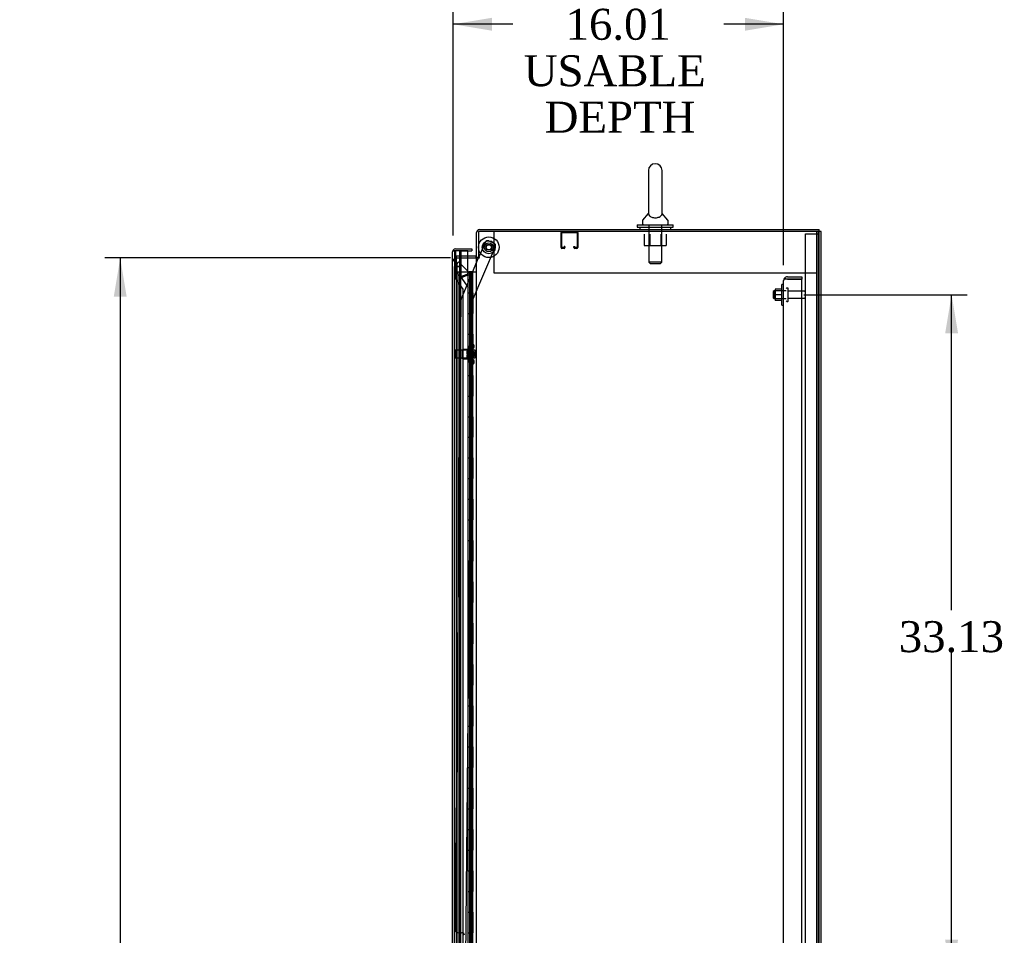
# Model space of a CAD drawing. Header units: inches. Extents: x 1 to 359, y -2 to 239.
# Tile 11 of 20: x 147 to 195, y 115 to 159. Entities that reach past the tile are written whole.
import ezdxf
from ezdxf.enums import TextEntityAlignment as Align
from ezdxf.lldxf.tags import DXFTag

# ---------------------------------------------------------------- set-up
doc = ezdxf.new("R2010")
doc.units = ezdxf.units.IN
doc.header["$MEASUREMENT"] = 0
for name, color, linetype in [('COM40566', 7, 'Continuous'), ('COM43134', 7, 'Continuous'), ('COM50799-4', 7, 'Continuous'), ('COM50800-1', 7, 'Continuous'), ('COM52265-3', 7, 'Continuous'), ('COM54578-68', 7, 'Continuous'), ('COM54837', 7, 'Continuous'), ('COM55702-64', 7, 'Continuous'), ('COM56694-4', 7, 'Continuous'), ('COM70839-4', 7, 'Continuous'), ('COM71162-9', 7, 'Continuous'), ('Default', 7, 'Continuous'), ('GSK11033', 7, 'Continuous'), ('NTS166105', 7, 'Continuous'), ('NTS166905', 7, 'Continuous'), ('NTS18147', 7, 'Continuous'), ('ROL87452', 7, 'Continuous'), ('RVT17786', 7, 'Continuous'), ('SCS00680', 7, 'Continuous'), ('STD26094', 7, 'Continuous'), ('STD26265', 7, 'Continuous'), ('WAF25059', 7, 'Continuous'), ('WAF25362', 7, 'Continuous'), ('WAF25376', 7, 'Continuous'), ('WAM254785', 7, 'Continuous'), ('WAM30038', 7, 'Continuous')]:
    doc.layers.add(name, color=color, linetype=linetype)
doc.styles.add('SEACAD_Times_New_Roman', font='times.ttf')
tags = doc.linetypes.add('HIDDEN2', pattern=[0.1875, 0.125, -0.0625]).pattern_tags.tags
tags[6:7] = [DXFTag(74, 4), DXFTag(75, 0), DXFTag(340, '0'), DXFTag(46, 0.0), DXFTag(50, 0.0), DXFTag(44, 0.0), DXFTag(45, 0.0)]
tags[4:5] = [DXFTag(74, 4), DXFTag(75, 0), DXFTag(340, '0'), DXFTag(46, 0.0), DXFTag(50, 0.0), DXFTag(44, 0.0), DXFTag(45, 0.0)]
doc.dimstyles.new('HAMMOND_(STH_-_300x200)', dxfattribs={"dimtxt": 1.5, "dimasz": 1.875, "dimexe": 0.75, "dimexo": 0.75, "dimgap": 0.375, "dimtad": 0, "dimtih": 1, "dimtoh": 1, "dimzin": 0, "dimdsep": 46, "dimtxsty": 'SEACAD_Times_New_Roman', "dimblk1": '_SE_FILLED', "dimblk2": '_SE_FILLED', "dimsah": 1, "dimcen": 0.75, "dimadec": 0, "dimazin": 0, "dimtfac": 0.8, "dimtofl": 0, "dimtmove": 0, "dimatfit": 3, "dimfxl": 1, "dimtolj": 1, "dimtzin": 0, "dimarcsym": 0})

# ---------------------------------------------------------------- blocks, each defined once
blk = doc.blocks.new('SE2')
at = {"layer": 'COM40566', "color": 7, "linetype": 'HIDDEN2'}
for p, q in [((170.342, 149.088), (170.342, 148.903)), ((170.342, 148.903), (170.342, 147.088)), ((185.967, 149.088), (185.967, 148.903)), ((185.967, 148.903), (185.967, 147.088)), ((170.342, 147.088), (185.967, 147.088))]:
    blk.add_line(p, q, dxfattribs=at)
at = {"layer": 'COM43134', "color": 7, "linetype": 'HIDDEN2'}
for p, q in [((184.56, 146.903), (185.25, 146.903)), ((185.25, 146.903), (185.25, 146.778)), ((184.375, 79.088), (184.375, 146.718)), ((184.375, 146.718), (184.375, 146.718)), ((184.375, 146.718), (184.375, 146.718)), ((184.375, 146.718), (184.375, 146.718)), ((184.478, 146.778), (184.411, 146.827)), ((184.56, 146.778), (184.411, 146.778)), ((184.56, 146.778), (184.478, 146.778)), ((184.56, 146.778), (184.56, 146.778)), ((184.56, 146.778), (185.25, 146.778)), ((185.25, 146.778), (184.56, 146.778)), ((185.25, 79.028), (185.25, 146.778))]:
    blk.add_line(p, q, dxfattribs=at)
for start, end in [(90, 143.806), (143.806, 179.8792), (179.9411, 180)]:
    blk.add_arc((184.56, 146.718), 0.185, start, end, dxfattribs=at)
blk.add_open_spline([(184.411, 146.778), (184.4, 146.768), (184.391, 146.758), (184.382, 146.743), (184.379, 146.738), (184.376, 146.728), (184.376, 146.723), (184.375, 146.718)], degree=3, knots=[0, 0, 0, 0, 0.5, 0.5, 0.75, 0.75, 1, 1, 1, 1], dxfattribs=at)
at = {"layer": 'COM50799-4', "color": 7, "linetype": 'HIDDEN2'}
for p, q in [((168.434, 147.728), (168.339, 147.728)), ((168.544, 147.543), (168.591, 147.59)), ((168.56, 147.058), (168.56, 147.478)), ((168.591, 147.59), (168.621, 147.62)), ((168.621, 147.62), (169.143, 147.098)), ((168.728, 146.891), (168.56, 147.058)), ((169.025, 147.014), (168.728, 146.891)), ((168.744, 146.85), (169.041, 146.973)), ((169.041, 147.017), (169.041, 146.997)), ((169.041, 146.997), (169.075, 146.997)), ((169.065, 147.021), (169.113, 147.068)), ((169.075, 146.997), (169.143, 146.997)), ((169.143, 147.098), (169.113, 147.068)), ((169.143, 146.997), (169.184, 146.997)), ((169.184, 146.997), (169.184, 80.215)), ((168.744, 79.391), (168.744, 146.85))]:
    blk.add_line(p, q, dxfattribs=at)
at = {"layer": 'COM50799-4', "color": 7, "linetype": 'Continuous'}
for start, end in [(160.1967, 180), (142.4964, 157.5757)]:
    blk.add_arc((168.482, 148.102), 0.143, start, end, dxfattribs=at)
at = {"layer": 'COM50799-4', "color": 7, "linetype": 'HIDDEN2'}
for centre, radius, start, end in [((168.105, 147.395), 0.463, 10.3144, 18.5806), ((167.788, 147.751), 0.819, 340.5538, 348.6959), ((169.807, 145.848), 1.404, 119.6263, 123.8656), ((169.091, 146.755), 0.267, 95.4911, 104.3924), ((168.77, 148.351), 1.404, 281.1344, 285.3737), ((168.905, 147.203), 0.267, 300.6076, 309.5089), ((169.041, 146.997), 0.048, 0, 45), ((169.041, 146.997), 0.143, 0, 45)]:
    blk.add_arc(centre, radius, start, end, dxfattribs=at)
for points, knots in [([(168.463, 147.624), (168.446, 147.632), (168.429, 147.641), (168.399, 147.658), (168.386, 147.667), (168.363, 147.685), (168.355, 147.693), (168.343, 147.711), (168.339, 147.72), (168.339, 147.728)], [0, 0, 0, 0, 0.25, 0.25, 0.5, 0.5, 0.75, 0.75, 1, 1, 1, 1]), ([(168.498, 147.588), (168.495, 147.594), (168.491, 147.6), (168.484, 147.612), (168.48, 147.618), (168.472, 147.629), (168.468, 147.635), (168.461, 147.647), (168.458, 147.653), (168.449, 147.67), (168.443, 147.682), (168.438, 147.699), (168.437, 147.705), (168.435, 147.717), (168.434, 147.722), (168.434, 147.728)], [0, 0, 0, 0, 0.125, 0.125, 0.25, 0.25, 0.375, 0.375, 0.5, 0.5, 0.75, 0.75, 0.875, 0.875, 1, 1, 1, 1])]:
    blk.add_open_spline(points, degree=3, knots=knots, dxfattribs=at)
at = {"layer": 'COM50800-1', "color": 7, "linetype": 'HIDDEN2'}
blk.add_line((186.062, 77.153), (186.062, 149.088), dxfattribs=at)
at = {"layer": 'COM50800-1', "color": 7, "linetype": 'Continuous'}
for p, q in [((186.187, 149.088), (186.092, 149.088)), ((186.187, 77.153), (186.187, 149.088))]:
    blk.add_line(p, q, dxfattribs=at)
at = {"layer": 'COM52265-3', "color": 7, "linetype": 'Continuous'}
for p, q in [((186.092, 149.088), (169.594, 149.088)), ((169.594, 149.088), (169.594, 147.838)), ((186.092, 77.153), (186.092, 149.088)), ((169.084, 147.808), (169.451, 147.808)), ((169.499, 147.808), (169.451, 147.808)), ((169.499, 147.808), (169.642, 147.808)), ((169.499, 78.433), (169.499, 147.808)), ((169.642, 147.838), (169.594, 147.838)), ((169.642, 147.808), (169.642, 147.838))]:
    blk.add_line(p, q, dxfattribs=at)
at = {"layer": 'COM52265-3', "color": 7, "linetype": 'HIDDEN2'}
for p, q in [((168.532, 147.808), (169.084, 147.808)), ((168.532, 78.433), (168.532, 147.808))]:
    blk.add_line(p, q, dxfattribs=at)
at = {"layer": 'COM54578-68', "color": 7, "linetype": 'HIDDEN2'}
for p, q in [((169.084, 147.12), (168.597, 147.12)), ((168.597, 147.12), (168.597, 79.12)), ((169.139, 147.129), (169.139, 147.155)), ((169.139, 147.155), (169.189, 147.155)), ((169.189, 147.129), (169.139, 147.129)), ((169.151, 147.129), (169.151, 147.12)), ((169.151, 147.12), (169.151, 79.12)), ((169.189, 147.155), (169.214, 147.155)), ((169.189, 147.129), (169.214, 147.129)), ((169.201, 146.12), (169.201, 147.12)), ((169.214, 147.155), (169.264, 147.155)), ((169.264, 147.129), (169.214, 147.129)), ((169.243, 146.12), (169.243, 147.12)), ((169.251, 147.12), (169.251, 147.129)), ((169.251, 79.12), (169.251, 147.12)), ((169.264, 147.155), (169.264, 147.129)), ((169.318, 146.12), (169.318, 147.12)), ((169.191, 145.12), (169.191, 146.12)), ((169.288, 146.12), (169.318, 146.12)), ((169.313, 146.12), (169.313, 145.12)), ((169.318, 145.12), (169.318, 146.12)), ((169.201, 144.12), (169.201, 145.12)), ((169.243, 144.12), (169.243, 145.12)), ((169.288, 145.12), (169.318, 145.12)), ((169.318, 144.12), (169.318, 145.12)), ((169.191, 143.12), (169.191, 144.12)), ((169.288, 144.12), (169.318, 144.12)), ((169.313, 144.12), (169.313, 143.12)), ((169.318, 143.12), (169.318, 144.12)), ((169.201, 142.12), (169.201, 143.12)), ((169.243, 142.12), (169.243, 143.12)), ((169.288, 143.12), (169.318, 143.12)), ((169.318, 142.12), (169.318, 143.12)), ((169.191, 141.12), (169.191, 142.12)), ((169.288, 142.12), (169.318, 142.12)), ((169.313, 142.12), (169.313, 141.12)), ((169.318, 141.12), (169.318, 142.12)), ((169.201, 140.12), (169.201, 141.12)), ((169.243, 140.12), (169.243, 141.12)), ((169.288, 141.12), (169.318, 141.12)), ((169.318, 140.12), (169.318, 141.12)), ((169.191, 139.12), (169.191, 140.12)), ((169.288, 140.12), (169.318, 140.12)), ((169.313, 140.12), (169.313, 139.12)), ((169.318, 139.12), (169.318, 140.12)), ((169.201, 138.12), (169.201, 139.12)), ((169.243, 138.12), (169.243, 139.12)), ((169.288, 139.12), (169.318, 139.12)), ((169.318, 138.12), (169.318, 139.12)), ((169.191, 137.12), (169.191, 138.12)), ((169.288, 138.12), (169.318, 138.12)), ((169.313, 138.12), (169.313, 137.12)), ((169.318, 137.12), (169.318, 138.12)), ((169.201, 136.12), (169.201, 137.12)), ((169.243, 136.12), (169.243, 137.12)), ((169.288, 137.12), (169.318, 137.12)), ((169.318, 136.12), (169.318, 137.12)), ((169.191, 135.12), (169.191, 136.12)), ((169.288, 136.12), (169.318, 136.12)), ((169.313, 136.12), (169.313, 135.12)), ((169.318, 135.12), (169.318, 136.12)), ((169.201, 134.12), (169.201, 135.12)), ((169.243, 134.12), (169.243, 135.12)), ((169.288, 135.12), (169.318, 135.12)), ((169.318, 134.12), (169.318, 135.12)), ((169.191, 133.12), (169.191, 134.12)), ((169.288, 134.12), (169.318, 134.12)), ((169.313, 134.12), (169.313, 133.12)), ((169.318, 133.12), (169.318, 134.12)), ((169.201, 132.12), (169.201, 133.12)), ((169.243, 132.12), (169.243, 133.12)), ((169.288, 133.12), (169.318, 133.12)), ((169.318, 132.12), (169.318, 133.12)), ((169.191, 131.12), (169.191, 132.12)), ((169.288, 132.12), (169.318, 132.12)), ((169.313, 132.12), (169.313, 131.12)), ((169.318, 131.12), (169.318, 132.12)), ((169.201, 130.12), (169.201, 131.12)), ((169.243, 130.12), (169.243, 131.12)), ((169.288, 131.12), (169.318, 131.12)), ((169.318, 130.12), (169.318, 131.12)), ((169.191, 129.12), (169.191, 130.12)), ((169.288, 130.12), (169.318, 130.12)), ((169.313, 130.12), (169.313, 129.12)), ((169.318, 129.12), (169.318, 130.12)), ((169.201, 128.12), (169.201, 129.12)), ((169.243, 128.12), (169.243, 129.12)), ((169.288, 129.12), (169.318, 129.12)), ((169.318, 128.12), (169.318, 129.12)), ((169.191, 127.12), (169.191, 128.12)), ((169.288, 128.12), (169.318, 128.12)), ((169.313, 128.12), (169.313, 127.12)), ((169.318, 127.12), (169.318, 128.12)), ((169.201, 126.12), (169.201, 127.12)), ((169.243, 126.12), (169.243, 127.12)), ((169.288, 127.12), (169.318, 127.12)), ((169.318, 126.12), (169.318, 127.12)), ((169.191, 125.12), (169.191, 126.12)), ((169.288, 126.12), (169.318, 126.12)), ((169.313, 126.12), (169.313, 125.12)), ((169.318, 125.12), (169.318, 126.12)), ((169.201, 124.12), (169.201, 125.12)), ((169.243, 124.12), (169.243, 125.12)), ((169.288, 125.12), (169.318, 125.12)), ((169.318, 124.12), (169.318, 125.12)), ((169.191, 123.12), (169.191, 124.12)), ((169.288, 124.12), (169.318, 124.12)), ((169.313, 124.12), (169.313, 123.12)), ((169.318, 123.12), (169.318, 124.12)), ((169.201, 122.12), (169.201, 123.12)), ((169.243, 122.12), (169.243, 123.12)), ((169.288, 123.12), (169.318, 123.12)), ((169.318, 122.12), (169.318, 123.12)), ((169.191, 121.12), (169.191, 122.12)), ((169.288, 122.12), (169.318, 122.12)), ((169.313, 122.12), (169.313, 121.12)), ((169.318, 121.12), (169.318, 122.12)), ((169.201, 120.12), (169.201, 121.12)), ((169.243, 120.12), (169.243, 121.12)), ((169.288, 121.12), (169.318, 121.12)), ((169.318, 120.12), (169.318, 121.12)), ((169.191, 119.12), (169.191, 120.12)), ((169.288, 120.12), (169.318, 120.12)), ((169.313, 120.12), (169.313, 119.12)), ((169.318, 119.12), (169.318, 120.12)), ((169.201, 118.12), (169.201, 119.12)), ((169.243, 118.12), (169.243, 119.12)), ((169.288, 119.12), (169.318, 119.12)), ((169.318, 118.12), (169.318, 119.12)), ((169.191, 117.12), (169.191, 118.12)), ((169.288, 118.12), (169.318, 118.12)), ((169.313, 118.12), (169.313, 117.12)), ((169.318, 117.12), (169.318, 118.12)), ((169.201, 116.12), (169.201, 117.12)), ((169.243, 116.12), (169.243, 117.12)), ((169.288, 117.12), (169.318, 117.12)), ((169.318, 116.12), (169.318, 117.12)), ((169.191, 115.12), (169.191, 116.12)), ((169.288, 116.12), (169.318, 116.12)), ((169.313, 116.12), (169.313, 115.12)), ((169.318, 115.12), (169.318, 116.12)), ((169.201, 114.12), (169.201, 115.12)), ((169.243, 114.12), (169.243, 115.12)), ((169.288, 115.12), (169.318, 115.12)), ((169.318, 114.12), (169.318, 115.12))]:
    blk.add_line(p, q, dxfattribs=at)
at = {"layer": 'COM54578-68', "color": 7, "linetype": 'Continuous'}
for p, q in [((169.288, 147.12), (169.084, 147.12)), ((169.084, 147.12), (169.084, 146.12)), ((169.499, 147.12), (169.288, 147.12)), ((169.288, 147.12), (169.288, 146.12)), ((169.084, 146.12), (169.288, 146.12)), ((169.084, 146.12), (169.288, 146.12)), ((169.084, 146.12), (169.084, 145.12)), ((169.288, 146.12), (169.288, 145.12)), ((169.084, 145.12), (169.084, 144.12)), ((169.084, 145.12), (169.288, 145.12)), ((169.084, 145.12), (169.288, 145.12)), ((169.288, 145.12), (169.288, 144.12)), ((169.084, 144.12), (169.288, 144.12)), ((169.084, 144.12), (169.288, 144.12)), ((169.084, 144.12), (169.084, 143.12)), ((169.288, 144.12), (169.288, 143.12)), ((169.084, 143.12), (169.084, 142.12)), ((169.084, 143.12), (169.288, 143.12)), ((169.084, 143.12), (169.288, 143.12)), ((169.288, 143.12), (169.288, 142.12)), ((169.084, 142.12), (169.288, 142.12)), ((169.084, 142.12), (169.288, 142.12)), ((169.084, 142.12), (169.084, 141.12)), ((169.288, 142.12), (169.288, 141.12)), ((169.084, 141.12), (169.084, 140.12)), ((169.084, 141.12), (169.288, 141.12)), ((169.084, 141.12), (169.288, 141.12)), ((169.288, 141.12), (169.288, 140.12)), ((169.084, 140.12), (169.288, 140.12)), ((169.084, 140.12), (169.288, 140.12)), ((169.084, 140.12), (169.084, 139.12)), ((169.288, 140.12), (169.288, 139.12)), ((169.084, 139.12), (169.084, 138.12)), ((169.084, 139.12), (169.288, 139.12)), ((169.084, 139.12), (169.288, 139.12)), ((169.288, 139.12), (169.288, 138.12)), ((169.084, 138.12), (169.288, 138.12)), ((169.084, 138.12), (169.288, 138.12)), ((169.084, 138.12), (169.084, 137.12)), ((169.288, 138.12), (169.288, 137.12)), ((169.084, 137.12), (169.084, 136.12)), ((169.084, 137.12), (169.288, 137.12)), ((169.084, 137.12), (169.288, 137.12)), ((169.288, 137.12), (169.288, 136.12)), ((169.084, 136.12), (169.288, 136.12)), ((169.084, 136.12), (169.288, 136.12)), ((169.084, 136.12), (169.084, 135.12)), ((169.288, 136.12), (169.288, 135.12)), ((169.084, 135.12), (169.084, 134.12)), ((169.084, 135.12), (169.288, 135.12)), ((169.084, 135.12), (169.288, 135.12)), ((169.288, 135.12), (169.288, 134.12)), ((169.084, 134.12), (169.288, 134.12)), ((169.084, 134.12), (169.288, 134.12)), ((169.084, 134.12), (169.084, 133.12)), ((169.288, 134.12), (169.288, 133.12)), ((169.084, 133.12), (169.084, 132.12)), ((169.084, 133.12), (169.288, 133.12)), ((169.084, 133.12), (169.288, 133.12)), ((169.288, 133.12), (169.288, 132.12)), ((169.084, 132.12), (169.288, 132.12)), ((169.084, 132.12), (169.288, 132.12)), ((169.084, 132.12), (169.084, 131.12)), ((169.288, 132.12), (169.288, 131.12)), ((169.084, 131.12), (169.084, 130.12)), ((169.084, 131.12), (169.288, 131.12)), ((169.084, 131.12), (169.288, 131.12)), ((169.288, 131.12), (169.288, 130.12)), ((169.084, 130.12), (169.288, 130.12)), ((169.084, 130.12), (169.288, 130.12)), ((169.084, 130.12), (169.084, 129.12)), ((169.288, 130.12), (169.288, 129.12)), ((169.084, 129.12), (169.084, 128.12)), ((169.084, 129.12), (169.288, 129.12)), ((169.084, 129.12), (169.288, 129.12)), ((169.288, 129.12), (169.288, 128.12)), ((169.084, 128.12), (169.288, 128.12)), ((169.084, 128.12), (169.288, 128.12)), ((169.084, 128.12), (169.084, 127.12)), ((169.288, 128.12), (169.288, 127.12)), ((169.084, 127.12), (169.084, 126.12)), ((169.084, 127.12), (169.288, 127.12)), ((169.084, 127.12), (169.288, 127.12)), ((169.288, 127.12), (169.288, 126.12)), ((169.084, 126.12), (169.288, 126.12)), ((169.084, 126.12), (169.288, 126.12)), ((169.084, 126.12), (169.084, 125.12)), ((169.288, 126.12), (169.288, 125.12)), ((169.084, 125.12), (169.084, 124.12)), ((169.084, 125.12), (169.288, 125.12)), ((169.084, 125.12), (169.288, 125.12)), ((169.288, 125.12), (169.288, 124.12)), ((169.084, 124.12), (169.288, 124.12)), ((169.084, 124.12), (169.288, 124.12)), ((169.084, 124.12), (169.084, 123.12)), ((169.288, 124.12), (169.288, 123.12)), ((169.084, 123.12), (169.084, 122.12)), ((169.084, 123.12), (169.288, 123.12)), ((169.084, 123.12), (169.288, 123.12)), ((169.288, 123.12), (169.288, 122.12)), ((169.084, 122.12), (169.288, 122.12)), ((169.084, 122.12), (169.288, 122.12)), ((169.084, 122.12), (169.084, 121.12)), ((169.288, 122.12), (169.288, 121.12)), ((169.084, 121.12), (169.084, 120.12)), ((169.084, 121.12), (169.288, 121.12)), ((169.084, 121.12), (169.288, 121.12)), ((169.288, 121.12), (169.288, 120.12)), ((169.084, 120.12), (169.288, 120.12)), ((169.084, 120.12), (169.288, 120.12)), ((169.084, 120.12), (169.084, 119.12)), ((169.288, 120.12), (169.288, 119.12)), ((169.084, 119.12), (169.084, 118.12)), ((169.084, 119.12), (169.288, 119.12)), ((169.084, 119.12), (169.288, 119.12)), ((169.288, 119.12), (169.288, 118.12)), ((169.084, 118.12), (169.288, 118.12)), ((169.084, 118.12), (169.288, 118.12)), ((169.084, 118.12), (169.084, 117.12)), ((169.288, 118.12), (169.288, 117.12)), ((169.084, 117.12), (169.084, 116.12)), ((169.084, 117.12), (169.288, 117.12)), ((169.084, 117.12), (169.288, 117.12)), ((169.288, 117.12), (169.288, 116.12)), ((169.084, 116.12), (169.288, 116.12)), ((169.084, 116.12), (169.288, 116.12)), ((169.084, 116.12), (169.084, 115.12)), ((169.288, 116.12), (169.288, 115.12)), ((169.084, 115.12), (169.084, 114.12)), ((169.084, 115.12), (169.288, 115.12)), ((169.084, 115.12), (169.288, 115.12)), ((169.288, 115.12), (169.288, 114.12))]:
    blk.add_line(p, q, dxfattribs=at)
at = {"layer": 'COM54837', "color": 7, "linetype": 'HIDDEN2'}
for p, q in [((173.594, 148.318), (173.594, 149.045)), ((173.634, 148.318), (173.634, 149.045)), ((173.637, 149.048), (174.364, 149.048)), ((174.367, 149.045), (174.367, 148.318)), ((174.407, 149.045), (174.407, 148.318)), ((173.742, 148.369), (173.742, 148.318)), ((173.782, 148.369), (173.742, 148.369)), ((173.782, 148.369), (173.782, 148.318)), ((174.219, 148.318), (174.219, 148.369)), ((174.219, 148.369), (174.259, 148.369)), ((174.259, 148.318), (174.259, 148.369)), ((173.739, 148.315), (173.637, 148.315)), ((173.739, 148.275), (173.637, 148.275)), ((174.364, 148.315), (174.262, 148.315)), ((174.364, 148.275), (174.262, 148.275))]:
    blk.add_line(p, q, dxfattribs=at)
for centre, radius, start, end in [((173.637, 149.045), 0.043, 90, 180), ((173.637, 149.045), 0.003, 90, 180), ((174.364, 149.045), 0.043, 0, 90), ((174.364, 149.045), 0.003, 0, 90), ((173.637, 148.318), 0.043, 180, 270), ((173.637, 148.318), 0.003, 180, 270), ((173.739, 148.318), 0.003, 270, 0), ((173.739, 148.318), 0.043, 270, 0), ((174.262, 148.318), 0.043, 180, 270), ((174.262, 148.318), 0.003, 180, 270), ((174.364, 148.318), 0.003, 270, 0), ((174.364, 148.318), 0.043, 270, 0)]:
    blk.add_arc(centre, radius, start, end, dxfattribs=at)
at = {"layer": 'COM55702-64', "color": 7, "linetype": 'HIDDEN2'}
for p, q in [((185.437, 77.235), (185.437, 148.985)), ((185.437, 148.985), (185.625, 148.985)), ((185.625, 148.985), (185.875, 148.985)), ((185.875, 148.985), (185.99, 148.985)), ((185.99, 77.235), (185.99, 148.985)), ((185.99, 148.985), (186.062, 148.985))]:
    blk.add_line(p, q, dxfattribs=at)
at = {"layer": 'COM56694-4', "color": 7, "linetype": 'Continuous'}
for p, q in [((168.339, 148.102), (168.339, 148.103)), ((168.339, 148.103), (168.339, 148.103)), ((168.339, 148.103), (168.339, 148.103)), ((168.339, 78.138), (168.339, 148.102)), ((168.42, 148.15), (168.369, 148.189)), ((168.482, 148.15), (168.369, 148.15)), ((168.482, 148.15), (168.42, 148.15)), ((168.482, 148.245), (169.277, 148.245)), ((169.084, 148.15), (168.482, 148.15)), ((168.482, 148.15), (168.482, 148.15)), ((168.684, 148.15), (169.277, 148.15)), ((169.084, 147.12), (169.084, 148.15)), ((169.277, 148.245), (169.277, 148.15))]:
    blk.add_line(p, q, dxfattribs=at)
for start, end in [(142.4964, 179.8439), (179.9238, 180), (90, 142.4964)]:
    blk.add_arc((168.482, 148.102), 0.143, start, end, dxfattribs=at)
blk.add_open_spline([(168.369, 148.15), (168.36, 148.142), (168.352, 148.134), (168.345, 148.122), (168.343, 148.118), (168.34, 148.111), (168.34, 148.107), (168.339, 148.103)], degree=3, knots=[0, 0, 0, 0, 0.5, 0.5, 0.75, 0.75, 1, 1, 1, 1], dxfattribs=at)
at = {"layer": 'COM70839-4', "color": 7, "linetype": 'HIDDEN2'}
for p, q in [((169.287, 145.714), (170.414, 148.359)), ((169.615, 147.838), (169.926, 148.567)), ((170.09, 148.633), (170.348, 148.523)), ((168.767, 145.848), (169.602, 147.808)), ((168.458, 115.25), (168.757, 145.8)), ((168.976, 113.87), (169.287, 145.714)), ((168.582, 115.124), (168.793, 115.122))]:
    blk.add_line(p, q, dxfattribs=at)
at = {"layer": 'COM70839-4', "color": 7, "linetype": 'Continuous'}
blk.add_line((169.602, 147.808), (169.615, 147.838), dxfattribs=at)
at = {"layer": 'COM70839-4', "color": 7, "linetype": 'HIDDEN2'}
blk.add_circle((170.094, 148.326), 0.129, dxfattribs=at)
for centre, start, end in [((170.041, 148.518), 66.9273, 156.9273), ((170.299, 148.408), 336.9273, 66.9273), ((168.882, 145.799), 156.9273, 179.4393), ((168.583, 115.249), 179.4393, 269.4393), ((168.792, 114.997), 359.4393, 89.4393)]:
    blk.add_arc(centre, 0.125, start, end, dxfattribs=at)
at = {"layer": 'COM71162-9', "color": 7, "linetype": 'Continuous'}
for p, q in [((169.499, 147.838), (169.499, 149.04)), ((169.642, 149.183), (186.092, 149.183)), ((186.092, 149.088), (186.092, 149.183)), ((169.451, 147.903), (169.084, 147.903)), ((169.594, 147.838), (169.499, 147.838))]:
    blk.add_line(p, q, dxfattribs=at)
at = {"layer": 'COM71162-9', "color": 7, "linetype": 'HIDDEN2'}
for p in [(169.084, 147.903), (168.532, 147.808)]:
    blk.add_line(p, (168.532, 147.903), dxfattribs=at)
at = {"layer": 'COM71162-9', "color": 7, "linetype": 'Continuous'}
for centre, radius, start, end in [((169.642, 149.04), 0.143, 90, 180), ((169.451, 147.951), 0.048, 270, 0), ((169.451, 147.951), 0.143, 270, 307.7949)]:
    blk.add_arc(centre, radius, start, end, dxfattribs=at)
at = {"layer": 'COM71162-9', "color": 7, "linetype": 'HIDDEN2'}
blk.add_arc((169.642, 149.04), 0.048, 90, 180, dxfattribs=at)
at = {"layer": 'GSK11033', "color": 7, "linetype": 'Continuous'}
for p, q in [((168.684, 148.15), (168.434, 148.15)), ((168.434, 148.15), (168.434, 148.15)), ((168.684, 148.15), (168.684, 148.15)), ((168.734, 148.15), (168.734, 148.15))]:
    blk.add_line(p, q, dxfattribs=at)
at = {"layer": 'GSK11033', "color": 7, "linetype": 'HIDDEN2'}
for p, q in [((168.434, 148.15), (168.434, 147.4)), ((168.484, 148.15), (168.484, 146.804)), ((168.684, 147.4), (168.684, 148.15)), ((168.734, 148.15), (168.734, 146.883)), ((168.434, 147.4), (168.684, 147.4)), ((168.434, 78.84), (168.434, 147.4)), ((168.684, 147.4), (168.434, 147.4)), ((168.684, 78.84), (168.684, 147.4)), ((168.484, 146.804), (168.839, 146.296)), ((168.734, 146.883), (169.089, 146.375)), ((168.839, 146.296), (168.839, 79.954))]:
    blk.add_line(p, q, dxfattribs=at)
at = {"layer": 'NTS166105', "color": 7, "linetype": 'HIDDEN2'}
for p, q in [((183.959, 146.304), (183.959, 146.026)), ((184.279, 146.304), (183.959, 146.304)), ((183.959, 146.026), (183.959, 145.754)), ((184.279, 146.026), (183.959, 146.026)), ((184.279, 145.754), (183.959, 145.754))]:
    blk.add_line(p, q, dxfattribs=at)
at = {"layer": 'NTS166905', "color": 7, "linetype": 'HIDDEN2'}
for p, q in [((177.617, 148.963), (177.617, 148.418)), ((177.892, 148.963), (177.892, 148.418)), ((178.418, 148.963), (178.418, 148.418)), ((178.69, 148.963), (178.69, 148.418)), ((177.617, 148.418), (177.892, 148.418)), ((177.892, 148.418), (178.418, 148.418)), ((178.418, 148.418), (178.69, 148.418))]:
    blk.add_line(p, q, dxfattribs=at)
at = {"layer": 'NTS18147', "color": 7, "linetype": 'HIDDEN2'}
for p, q in [((169.262, 143.646), (169.262, 143.65)), ((169.325, 143.65), (169.262, 143.65)), ((169.262, 143.646), (169.262, 143.457)), ((169.262, 143.646), (169.325, 143.646)), ((169.325, 143.646), (169.325, 143.65)), ((169.387, 143.497), (169.387, 143.551)), ((168.825, 142.93), (168.825, 143.37)), ((169.262, 143.37), (168.825, 143.37)), ((169.262, 143.457), (169.262, 143.339)), ((169.325, 143.457), (169.262, 143.457)), ((169.262, 143.339), (169.262, 142.962)), ((169.262, 143.339), (169.325, 143.339)), ((169.325, 143.339), (169.325, 143.457)), ((168.825, 142.93), (169.262, 142.93)), ((169.262, 142.962), (169.262, 142.844)), ((169.325, 142.962), (169.262, 142.962)), ((169.262, 142.844), (169.262, 142.655)), ((169.262, 142.844), (169.325, 142.844)), ((169.262, 142.655), (169.262, 142.65)), ((169.325, 142.655), (169.262, 142.655)), ((169.262, 142.65), (169.325, 142.65)), ((169.325, 142.844), (169.325, 142.962)), ((169.325, 142.655), (169.325, 142.65)), ((169.387, 142.749), (169.387, 142.804))]:
    blk.add_line(p, q, dxfattribs=at)
blk.add_arc((169.069, 143.15), 0.318, 323.6338, 36.3662, dxfattribs=at)
for centre, start_param, end_param in [((169.069, 143.551), 2.506883, 3.776302), ((169.069, 143.497), 2.506883, 3.141593), ((169.069, 142.804), 3.141593, 3.776302), ((169.069, 142.749), 2.506883, 3.776302)]:
    blk.add_ellipse(centre, major_axis=(-0.318, 0), ratio=0.5, start_param=start_param, end_param=end_param, dxfattribs=at)
at = {"layer": 'ROL87452', "color": 7, "linetype": 'HIDDEN2'}
blk.add_circle((170.094, 148.326), 0.5, dxfattribs=at)
at = {"layer": 'RVT17786', "color": 7, "linetype": 'HIDDEN2'}
for radius in [0.217, 0.125]:
    blk.add_circle((170.094, 148.326), radius, dxfattribs=at)
at = {"layer": 'SCS00680', "color": 7, "linetype": 'Continuous'}
for p, q in [((177.823, 152.042), (177.823, 149.972)), ((178.486, 149.971), (178.486, 152.042)), ((177.815, 149.961), (177.544, 149.634)), ((178.766, 149.634), (178.495, 149.961)), ((177.53, 149.596), (177.53, 149.477)), ((178.78, 149.477), (178.78, 149.596))]:
    blk.add_line(p, q, dxfattribs=at)
at = {"layer": 'SCS00680', "color": 7, "linetype": 'HIDDEN2'}
for p, q in [((177.843, 149.417), (177.843, 147.602)), ((178.467, 147.602), (178.467, 149.417)), ((178.467, 147.602), (177.843, 147.602)), ((177.843, 147.602), (177.903, 147.542)), ((177.903, 147.542), (178.407, 147.542)), ((178.407, 147.542), (178.467, 147.602))]:
    blk.add_line(p, q, dxfattribs=at)
at = {"layer": 'SCS00680', "color": 7, "linetype": 'Continuous'}
for centre, radius, start, end in [((178.155, 152.042), 0.331, 0, 180), ((177.59, 149.596), 0.06, 140.3214, 180), ((177.59, 149.477), 0.06, 180, 270), ((178.72, 149.477), 0.06, 270, 0), ((178.72, 149.596), 0.06, 0, 39.6786)]:
    blk.add_arc(centre, radius, start, end, dxfattribs=at)
blk.add_open_spline([(177.818, 149.965), (177.816, 149.963), (177.815, 149.962), (177.815, 149.962)], degree=3, dxfattribs=at)
blk.add_open_spline([(177.824, 149.976), (177.823, 149.968), (177.824, 149.952), (177.834, 149.909), (177.847, 149.88), (177.897, 149.828), (177.934, 149.803), (178.035, 149.768), (178.099, 149.757), (178.229, 149.759), (178.291, 149.772), (178.387, 149.81), (178.422, 149.835), (178.467, 149.888), (178.479, 149.917), (178.487, 149.959), (178.486, 149.975), (178.486, 149.98)], degree=3, knots=[0.2042638, 0.2042638, 0.2042638, 0.2042638, 0.25, 0.25, 0.3125, 0.3125, 0.375, 0.375, 0.4375, 0.4375, 0.5, 0.5, 0.5625, 0.5625, 0.625, 0.625, 0.674204, 0.674204, 0.674204, 0.674204], dxfattribs=at)
at = {"layer": 'STD26094', "color": 7, "linetype": 'HIDDEN2'}
for p, q in [((183.913, 146.215), (183.875, 146.178)), ((183.875, 146.178), (183.875, 145.878)), ((183.913, 145.84), (183.913, 146.215)), ((184.5, 146.215), (183.913, 146.215)), ((184.57, 146.353), (184.53, 146.353)), ((184.6, 145.733), (184.6, 146.323)), ((185.377, 146.193), (184.6, 146.193)), ((183.875, 145.878), (183.913, 145.84)), ((183.913, 145.84), (184.5, 145.84)), ((184.53, 145.703), (184.57, 145.703)), ((184.6, 145.863), (185.377, 145.863))]:
    blk.add_line(p, q, dxfattribs=at)
for centre, radius, start, end in [((184.53, 146.323), 0.03, 90, 180), ((184.57, 146.323), 0.03, 0, 90), ((185.377, 146.133), 0.06, 0, 90), ((184.53, 145.733), 0.03, 180, 270), ((184.57, 145.733), 0.03, 270, 0), ((185.377, 145.923), 0.06, 270, 0)]:
    blk.add_arc(centre, radius, start, end, dxfattribs=at)
at = {"layer": 'STD26265', "color": 7, "linetype": 'HIDDEN2'}
for p, q in [((168.469, 143.335), (168.434, 143.3)), ((168.469, 142.965), (168.469, 143.335)), ((169.434, 143.335), (168.469, 143.335)), ((169.434, 142.965), (169.434, 143.335)), ((168.434, 143), (168.469, 142.965)), ((168.469, 142.965), (169.434, 142.965))]:
    blk.add_line(p, q, dxfattribs=at)
at = {"layer": 'WAF25059', "color": 7, "linetype": 'HIDDEN2'}
for p, q in [((184.279, 145.528), (184.279, 146.528)), ((184.375, 146.528), (184.279, 146.528)), ((184.279, 145.528), (184.375, 145.528))]:
    blk.add_line(p, q, dxfattribs=at)
at = {"layer": 'WAF25362', "color": 7, "linetype": 'Continuous'}
for p, q in [((177.28, 149.417), (179.03, 149.417)), ((177.28, 149.417), (177.28, 149.308)), ((177.28, 149.308), (179.03, 149.308)), ((179.03, 149.308), (179.03, 149.417))]:
    blk.add_line(p, q, dxfattribs=at)
at = {"layer": 'WAF25376', "color": 7, "linetype": 'HIDDEN2'}
for radius in [0.315, 0.14]:
    blk.add_circle((170.094, 148.326), radius, dxfattribs=at)
at = {"layer": 'WAM254785', "color": 7, "linetype": 'Continuous'}
for p, q in [((177.405, 149.308), (177.405, 149.183)), ((178.905, 149.183), (178.905, 149.308))]:
    blk.add_line(p, q, dxfattribs=at)
at = {"layer": 'WAM30038', "color": 7, "linetype": 'HIDDEN2'}
for p, q in [((169.049, 143.324), (169.049, 143.379)), ((169.094, 143.352), (169.049, 143.324)), ((169.049, 143.299), (169.094, 143.328)), ((169.049, 143.324), (169.065, 143.311)), ((169.049, 143.168), (169.049, 143.299)), ((169.094, 143.168), (169.049, 143.168)), ((169.049, 143.001), (169.049, 143.133)), ((169.049, 143.133), (169.094, 143.133)), ((169.065, 143.311), (169.104, 143.336)), ((169.113, 143.525), (169.113, 142.775)), ((169.137, 143.525), (169.113, 143.525)), ((169.137, 143.525), (169.137, 142.775)), ((169.094, 142.973), (169.049, 143.001)), ((169.065, 142.989), (169.049, 142.977)), ((169.049, 142.922), (169.049, 142.977)), ((169.049, 142.977), (169.094, 142.948)), ((169.104, 142.965), (169.065, 142.989)), ((169.113, 142.775), (169.137, 142.775))]:
    blk.add_line(p, q, dxfattribs=at)
for centre, radius, start, end in [((168.529, 144.053), 0.85, 311.7058, 313.4493), ((169.095, 143.15), 0.0181, 1.7718, 93.073), ((169.095, 143.151), 0.0182, 267.1609, 357.9942), ((168.526, 142.245), 0.854, 46.5547, 48.2901)]:
    blk.add_arc(centre, radius, start, end, dxfattribs=at)
for points, knots in [([(169.049, 143.379), (169.062, 143.39), (169.075, 143.402), (169.088, 143.413), (169.09, 143.415), (169.092, 143.417), (169.094, 143.419)], [0, 0, 0, 0, 0.858552, 0.858552, 0.858552, 1, 1, 1, 1]), ([(169.108, 143.358), (169.107, 143.358), (169.107, 143.358), (169.103, 143.357), (169.099, 143.355), (169.094, 143.352)], [0.4389304, 0.4389304, 0.4389304, 0.4389304, 0.5, 0.5, 1, 1, 1, 1]), ([(169.094, 143.328), (169.096, 143.329), (169.099, 143.331), (169.103, 143.334), (169.105, 143.336), (169.108, 143.341), (169.11, 143.343), (169.113, 143.348), (169.113, 143.35), (169.113, 143.352)], [0, 0, 0, 0, 0.25, 0.25, 0.5, 0.5, 0.75, 0.75, 1, 1, 1, 1]), ([(169.094, 142.882), (169.092, 142.884), (169.09, 142.886), (169.088, 142.888), (169.075, 142.899), (169.062, 142.911), (169.049, 142.922)], [0, 0, 0, 0, 0.141448, 0.141448, 0.141448, 1, 1, 1, 1]), ([(169.113, 142.948), (169.113, 142.95), (169.113, 142.953), (169.11, 142.958), (169.108, 142.96), (169.103, 142.967), (169.099, 142.97), (169.094, 142.973)], [0, 0, 0, 0, 0.25, 0.25, 0.5, 0.5, 1, 1, 1, 1]), ([(169.094, 142.948), (169.096, 142.947), (169.099, 142.946), (169.103, 142.944), (169.105, 142.943), (169.107, 142.943), (169.107, 142.943), (169.108, 142.943)], [0, 0, 0, 0, 0.25, 0.25, 0.5, 0.5, 0.5626015, 0.5626015, 0.5626015, 0.5626015])]:
    blk.add_open_spline(points, degree=3, knots=knots, dxfattribs=at)
blk = doc.blocks.new('DMBLK3093')
at = {"layer": 'Default', "linetype": 'Continuous'}
for points in [[(192.822, 144.153), (192.51, 146.028), (192.197, 144.153)], [(192.822, 114.778), (192.197, 114.778), (192.51, 112.903)]]:
    blk.add_hatch(color=7, dxfattribs=at).paths.add_polyline_path(points)
at = {"layer": 'Default', "color": 7, "linetype": 'Continuous'}
for p, q in [((185.35, 146.028), (193.26, 146.028)), ((192.51, 130.74), (192.51, 146.028)), ((192.51, 112.903), (192.51, 128.715)), ((185.35, 112.903), (193.26, 112.903))]:
    blk.add_line(p, q, dxfattribs=at)
at = {"layer": 'Default', "color": 7, "linetype": 'Continuous', "style": 'SEACAD_Times_New_Roman'}
blk.add_text('33.13', height=1.5, dxfattribs=at).set_placement((189.951, 130.215), align=Align.TOP_LEFT)
blk = doc.blocks.new('_SE_FILLED')
at = {"color": 0}
blk.add_line((0, 0), (-1, 0), dxfattribs=at)
blk.add_solid([(0, 0), (-1, -0.1665), (-1, 0.1665), (0, 0)], dxfattribs=at)
blk = doc.blocks.new('DMBLK3094')
at = {"layer": 'Default', "linetype": 'Continuous'}
for points in [[(170.244, 159.443), (168.369, 159.13), (170.244, 158.818)], [(182.5, 159.443), (182.5, 158.818), (184.375, 159.13)]]:
    blk.add_hatch(color=7, dxfattribs=at).paths.add_polyline_path(points)
at = {"layer": 'Default', "color": 7, "linetype": 'Continuous'}
for p, q in [((168.369, 148.9), (168.369, 159.88)), ((184.375, 147.468), (184.375, 159.88)), ((171.262, 159.13), (168.369, 159.13)), ((184.375, 159.13), (181.483, 159.13))]:
    blk.add_line(p, q, dxfattribs=at)
at = {"layer": 'Default', "color": 7, "linetype": 'Continuous', "style": 'SEACAD_Times_New_Roman'}
for s, p in [('16.01', (173.813, 159.88)), ('USABLE ', (171.787, 157.63)), ('DEPTH', (172.8, 155.38))]:
    blk.add_text(s, height=1.5, dxfattribs=at).set_placement(p, align=Align.TOP_LEFT)
blk = doc.blocks.new('DMBLK3102')
at = {"layer": 'Default', "linetype": 'Continuous'}
for points in [[(151.929, 145.933), (152.554, 145.933), (152.242, 147.808)], [(151.929, 80.308), (152.242, 78.433), (152.554, 80.308)]]:
    blk.add_hatch(color=7, dxfattribs=at).paths.add_polyline_path(points)
at = {"layer": 'Default', "color": 7, "linetype": 'Continuous'}
for p, q in [((168.242, 147.808), (151.492, 147.808)), ((152.242, 147.808), (152.242, 114.395)), ((152.242, 107.345), (152.242, 78.433)), ((168.242, 78.433), (151.492, 78.433))]:
    blk.add_line(p, q, dxfattribs=at)
at = {"layer": 'Default', "color": 7, "linetype": 'Continuous', "style": 'SEACAD_Times_New_Roman'}
for s, p in [('69.38', (149.682, 113.87)), ('DOOR ', (148.811, 111.62)), ('OPENING', (147.372, 109.37))]:
    blk.add_text(s, height=1.5, dxfattribs=at).set_placement(p, align=Align.TOP_LEFT)

msp = doc.modelspace()

# ---------------------------------------------------------------- block references
at = {"layer": 'Default'}
msp.add_blockref('SE2', (0, 0), dxfattribs=at)

# ---------------------------------------------------------------- dimensions: what is measured, and where the dimension line sits
at = {"layer": 'Default', "color": 7, "linetype": 'Continuous'}
dim = msp.add_linear_dim(base=(168.369, 159.13), p1=(184.375, 146.718), p2=(168.369, 148.15), text='\\A1;<>\\PUSABLE \\XDEPTH', dimstyle='HAMMOND_(STH_-_300x200)', dxfattribs=at)
dim.commit()
dim.dimension.update_dxf_attribs({"geometry": 'DMBLK3094', "text_midpoint": (176.372, 159.13), "dimtype": 160})
for base, p1, p2, angle, text, picture, middle in [((152.241539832, 147.80787179), (168.991998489, 147.80787179), (168.991998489, 78.43287179), 270, '\\A1;<>\\PDOOR \\XOPENING', 'DMBLK3102', (152.241539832, 113.12037149)), ((192.509877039, 112.90287179), (184.600498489, 112.90287179), (184.600498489, 146.02787179), 90, '\\A1;<>', 'DMBLK3093', (192.509877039, 129.465371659))]:
    dim = msp.add_linear_dim(base=base, p1=p1, p2=p2, angle=angle, text=text, dimstyle='HAMMOND_(STH_-_300x200)', dxfattribs=at)
    dim.commit()
    dim.dimension.update_dxf_attribs({"geometry": picture, "text_midpoint": middle, "dimtype": 161})

doc.saveas('drawing.dxf')
